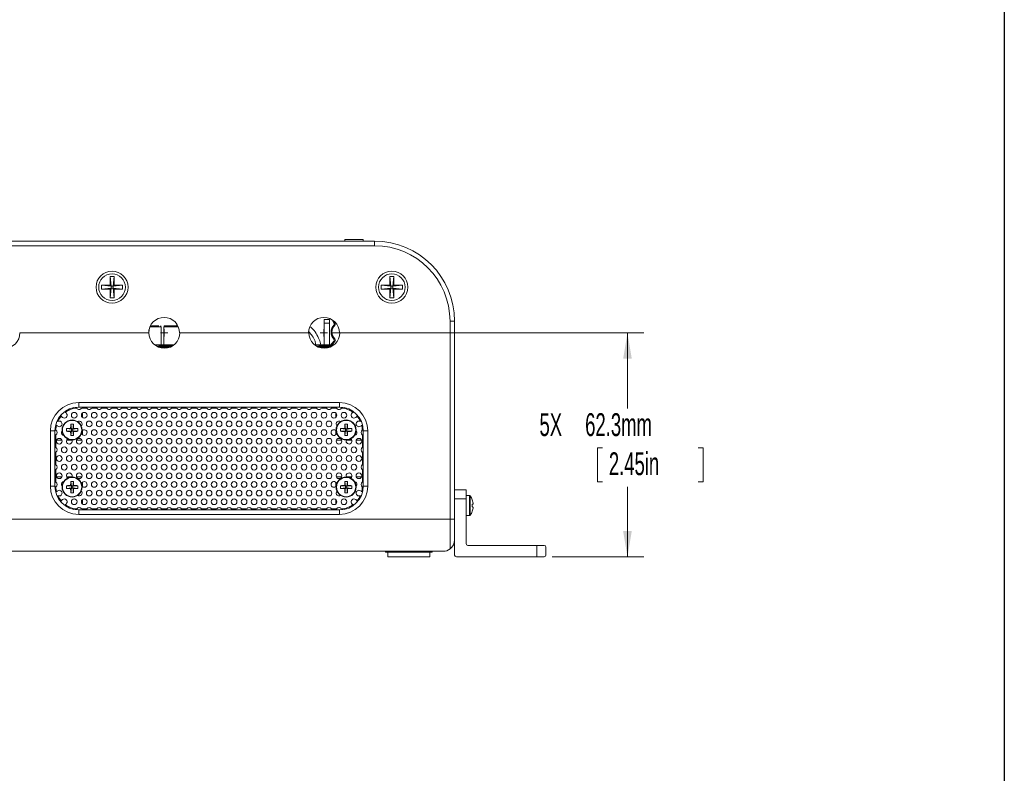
# Model space of a CAD drawing. Header units: millimetres. Extents: x 0 to 1727, y 0 to 1118.
# Tile 18 of 43: x 1311 to 1676, y 279 to 559. Entities that reach past the tile are written whole.
import ezdxf

# ---------------------------------------------------------------- set-up
doc = ezdxf.new("R2010")
doc.units = ezdxf.units.MM
doc.header["$LTSCALE"] = 2
doc.styles.add('SLDTEXTSTYLE0', font='TXT', dxfattribs={"width": 0.605})
doc.dimstyles.new('SLDDIMSTYLE0', dxfattribs={"dimtxt": 8.21862, "dimasz": 9.525, "dimexe": 0, "dimexo": 0.0625, "dimgap": 2.054655, "dimtad": 0, "dimtih": 1, "dimtoh": 1, "dimdec": 1, "dimlfac": 0.75, "dimrnd": 1e-09, "dimzin": 12, "dimdsep": 46, "dimtxsty": 'SLDTEXTSTYLE0', "dimsah": 1, "dimcen": 0.09, "dimadec": 0, "dimazin": 3, "dimtfac": 1, "dimtdec": 3, "dimtofl": 0, "dimtmove": 0, "dimatfit": 3, "dimfxl": 1, "dimfrac": 2, "dimtolj": 1, "dimtzin": 12, "dimarcsym": 0})

# ---------------------------------------------------------------- blocks, each defined once
blk = doc.blocks.new('_D_26')
at = {"color": 7, "linetype": 'Continuous', "lineweight": 0}
for p, q in [((1427.21, 442.69), (1542.77, 442.69)), ((1536.68, 442.69), (1536.68, 414.62)), ((1527.43, 400.12), (1525.55, 400.12)), ((1525.55, 400.12), (1525.55, 387.5)), ((1562.86, 400.12), (1564.74, 400.12)), ((1564.74, 400.12), (1564.74, 387.5)), ((1525.55, 387.5), (1527.43, 387.5)), ((1564.74, 387.5), (1562.86, 387.5)), ((1536.68, 359.65), (1536.68, 385.61)), ((1508.83, 359.65), (1542.77, 359.65))]:
    blk.add_line(p, q, dxfattribs=at)
for points in [[(1536.68, 442.69), (1535.09, 433.17), (1538.27, 433.17)], [(1536.68, 359.65), (1538.27, 369.18), (1535.09, 369.18)]]:
    blk.add_solid(points, dxfattribs=at)
at = {"color": 7, "linetype": 'Continuous', "lineweight": 0, "char_height": 8.467, "attachment_point": 1, "style": 'SLDTEXTSTYLE0'}
for s, insert in [('5X', (1504.07, 412.91, -12.89)), ('62.3mm', (1521, 412.91, -12.89)), ('2.45in', (1529.78, 398.41, -12.89))]:
    blk.add_mtext(s, dxfattribs=dict(at, insert=insert))
blk = doc.blocks.new('SW_CENTERMARKSYMBOL_13')
at = {"color": 0, "linetype": 'Continuous', "lineweight": 0}
for q in [(-1.35, 0), (0, 1.35), (0, -1.35), (1.35, 0)]:
    blk.add_line((0, 0), q, dxfattribs=at)
blk = doc.blocks.new('SW_CENTERMARKSYMBOL_14')
at = {"color": 0, "linetype": 'Continuous', "lineweight": 0}
for q in [(-1.35, 0), (0, 1.35), (0, -1.35), (1.35, 0)]:
    blk.add_line((0, 0), q, dxfattribs=at)

msp = doc.modelspace()

# ---------------------------------------------------------------- linework, layer by layer
at = {"color": 7, "linetype": 'Continuous', "lineweight": 30}
msp.add_line((1676.4, 1092.2), (1676.4, 25.4), dxfattribs=at)
at = {"color": 7, "linetype": 'Continuous', "lineweight": 15}
for p, q in [((1180.49, 476.7), (1442.96, 476.7)), ((1442.96, 475), (1180.49, 475)), ((1431.87, 477.29), (1431.87, 476.7)), ((1435.23, 477.29), (1431.87, 477.29)), ((1438.74, 477.29), (1435.23, 477.29)), ((1438.74, 476.7), (1438.74, 477.29)), ((1442.96, 476.7), (1442.96, 475)), ((1341.67, 460.36), (1344.87, 460.36)), ((1341.67, 458.9), (1341.67, 460.36)), ((1341.67, 460.36), (1345.23, 459.99)), ((1344.87, 463.56), (1346.32, 463.56)), ((1344.87, 460.36), (1344.87, 463.56)), ((1344.87, 463.56), (1345.23, 459.99)), ((1344.87, 460.36), (1345.23, 459.99)), ((1345.23, 459.99), (1345.96, 459.99)), ((1345.23, 459.26), (1345.23, 459.99)), ((1346.32, 463.56), (1345.96, 459.99)), ((1345.96, 459.99), (1346.32, 460.36)), ((1349.52, 460.36), (1345.96, 459.99)), ((1345.96, 459.99), (1345.96, 459.26)), ((1346.32, 463.56), (1346.32, 460.36)), ((1346.32, 460.36), (1349.52, 460.36)), ((1349.52, 460.36), (1349.52, 458.9)), ((1445.38, 460.36), (1448.58, 460.36)), ((1445.38, 458.9), (1445.38, 460.36)), ((1445.38, 460.36), (1448.95, 459.99)), ((1448.58, 463.56), (1450.04, 463.56)), ((1448.58, 460.36), (1448.58, 463.56)), ((1448.58, 463.56), (1448.95, 459.99)), ((1448.58, 460.36), (1448.95, 459.99)), ((1448.95, 459.99), (1449.67, 459.99)), ((1448.95, 459.26), (1448.95, 459.99)), ((1450.04, 463.56), (1449.67, 459.99)), ((1449.67, 459.99), (1450.04, 460.36)), ((1453.24, 460.36), (1449.67, 459.99)), ((1449.67, 459.99), (1449.67, 459.26)), ((1450.04, 463.56), (1450.04, 460.36)), ((1450.04, 460.36), (1453.24, 460.36)), ((1453.24, 460.36), (1453.24, 458.9)), ((1341.67, 458.9), (1345.23, 459.26)), ((1344.87, 458.9), (1341.67, 458.9)), ((1344.87, 455.7), (1345.23, 459.26)), ((1345.23, 459.26), (1344.87, 458.9)), ((1344.87, 455.7), (1344.87, 458.9)), ((1345.96, 459.26), (1345.23, 459.26)), ((1346.32, 458.9), (1345.96, 459.26)), ((1349.52, 458.9), (1345.96, 459.26)), ((1346.32, 455.7), (1345.96, 459.26)), ((1349.52, 458.9), (1346.32, 458.9)), ((1346.32, 458.9), (1346.32, 455.7)), ((1445.38, 458.9), (1448.95, 459.26)), ((1448.58, 458.9), (1445.38, 458.9)), ((1448.58, 455.7), (1448.95, 459.26)), ((1448.95, 459.26), (1448.58, 458.9)), ((1448.58, 455.7), (1448.58, 458.9)), ((1449.67, 459.26), (1448.95, 459.26)), ((1450.04, 458.9), (1449.67, 459.26)), ((1453.24, 458.9), (1449.67, 459.26)), ((1450.04, 455.7), (1449.67, 459.26)), ((1453.24, 458.9), (1450.04, 458.9)), ((1450.04, 458.9), (1450.04, 455.7)), ((1346.32, 455.7), (1344.87, 455.7)), ((1450.04, 455.7), (1448.58, 455.7)), ((1369.63, 445.91), (1369.63, 445.64)), ((1369.63, 445.64), (1369.63, 445.25)), ((1369.8, 445.64), (1369.63, 445.64)), ((1424.19, 447.62), (1426.19, 447.62)), ((1424.19, 446.29), (1424.19, 447.62)), ((1424.19, 438.29), (1424.19, 446.29)), ((1424.19, 446.29), (1426.19, 446.29)), ((1426.19, 446.29), (1426.19, 447.62)), ((1426.19, 438.29), (1426.19, 446.29)), ((1427.39, 447.04), (1427.61, 447.26)), ((1427.97, 446.03), (1427.39, 447.04)), ((1427.68, 447.21), (1428.25, 446.22)), ((1472.59, 447.06), (1470.9, 447.06)), ((1470.9, 442.69), (1470.9, 447.06)), ((1472.59, 447.06), (1472.59, 442.69)), ((1311.35, 442.69), (1359.17, 442.69)), ((1311.46, 442.69), (1359.28, 442.69)), ((1359.28, 443.77), (1359.28, 442.69)), ((1363.79, 444.98), (1359.65, 444.98)), ((1363.79, 438.29), (1363.79, 444.98)), ((1364.81, 444.98), (1364.81, 438.29)), ((1370.14, 444.98), (1364.81, 444.98)), ((1370.62, 442.69), (1418.44, 442.69)), ((1370.72, 442.69), (1418.54, 442.69)), ((1418.54, 443.77), (1418.54, 442.69)), ((1429.89, 442.69), (1470.9, 442.69)), ((1429.99, 442.69), (1470.9, 442.69)), ((1472.59, 442.69), (1470.9, 442.69)), ((1470.9, 373.67), (1470.9, 442.69)), ((1472.59, 442.69), (1472.59, 373.67)), ((1361.35, 438.29), (1361.52, 438.29)), ((1361.52, 438.29), (1363.12, 438.29)), ((1361.52, 438.29), (1361.52, 438.15)), ((1361.52, 438.29), (1361.95, 438.29)), ((1363.12, 438.29), (1368.65, 438.29)), ((1363.12, 438.29), (1363.12, 437.89)), ((1420.61, 438.29), (1420.79, 438.29)), ((1420.79, 438.29), (1422.39, 438.29)), ((1420.79, 438.29), (1420.79, 438.15)), ((1420.79, 438.29), (1421.22, 438.29)), ((1422.39, 438.29), (1427.92, 438.29)), ((1422.39, 438.29), (1422.39, 437.89)), ((1427.08, 438.8), (1428, 439.72)), ((1428.23, 439.48), (1427.32, 438.56)), ((1428, 440.19), (1427.91, 440.28)), ((1428.15, 440.51), (1428.23, 440.43)), ((1362.35, 437.73), (1363.12, 437.89)), ((1362.85, 437.39), (1363.12, 437.42)), ((1363.12, 437.89), (1363.12, 437.75)), ((1363.12, 437.89), (1368.1, 437.89)), ((1363.12, 437.75), (1363.12, 437.59)), ((1367.89, 437.75), (1363.12, 437.75)), ((1363.12, 437.59), (1367.58, 437.59)), ((1363.12, 437.42), (1367.22, 437.42)), ((1421.61, 437.73), (1422.39, 437.89)), ((1422.11, 437.39), (1422.39, 437.42)), ((1422.39, 437.89), (1422.39, 437.75)), ((1422.39, 437.89), (1427.37, 437.89)), ((1422.39, 437.75), (1422.39, 437.59)), ((1427.15, 437.75), (1422.39, 437.75)), ((1422.39, 437.59), (1426.85, 437.59)), ((1422.39, 437.42), (1426.49, 437.42)), ((1333.23, 416.85), (1429.92, 416.85)), ((1333.23, 416.85), (1333.23, 415.16)), ((1429.92, 416.85), (1429.92, 415.16)), ((1429.92, 415.16), (1333.23, 415.16)), ((1334.34, 414.82), (1336.21, 414.82)), ((1334.59, 415.16), (1334.59, 414.82)), ((1334.59, 412.95), (1334.59, 411.35)), ((1338.04, 414.82), (1339.92, 414.82)), ((1341.74, 414.82), (1343.62, 414.82)), ((1345.45, 414.82), (1347.33, 414.82)), ((1349.15, 414.82), (1351.03, 414.82)), ((1352.86, 414.82), (1354.74, 414.82)), ((1356.56, 414.82), (1358.44, 414.82)), ((1360.26, 414.82), (1362.14, 414.82)), ((1363.97, 414.82), (1365.85, 414.82)), ((1367.67, 414.82), (1369.55, 414.82)), ((1371.38, 414.82), (1373.26, 414.82)), ((1375.08, 414.82), (1376.96, 414.82)), ((1378.79, 414.82), (1380.66, 414.82)), ((1382.49, 414.82), (1384.37, 414.82)), ((1386.19, 414.82), (1388.07, 414.82)), ((1389.9, 414.82), (1391.78, 414.82)), ((1393.6, 414.82), (1395.48, 414.82)), ((1397.31, 414.82), (1399.19, 414.82)), ((1401.01, 414.82), (1402.89, 414.82)), ((1404.71, 414.82), (1406.59, 414.82)), ((1408.42, 414.82), (1410.3, 414.82)), ((1412.12, 414.82), (1414, 414.82)), ((1415.83, 414.82), (1417.71, 414.82)), ((1419.53, 414.82), (1421.41, 414.82)), ((1423.24, 414.82), (1425.11, 414.82)), ((1426.94, 414.82), (1428.82, 414.82)), ((1428.57, 414.82), (1428.57, 415.16)), ((1428.57, 411.35), (1428.57, 412.95)), ((1322.73, 385.87), (1322.73, 406.36)), ((1324.43, 406.36), (1322.73, 406.36)), ((1324.43, 406.36), (1324.43, 385.87)), ((1328.68, 407.2), (1330.51, 406.97)), ((1328.68, 406.19), (1330.51, 406.42)), ((1330.24, 407.23), (1330.51, 406.97)), ((1330.51, 406.42), (1330.24, 406.16)), ((1330.28, 408.8), (1330.51, 406.97)), ((1330.28, 404.59), (1330.51, 406.42)), ((1331.05, 406.97), (1330.51, 406.97)), ((1330.51, 406.42), (1330.51, 406.97)), ((1330.51, 406.42), (1331.05, 406.42)), ((1331.28, 408.8), (1331.05, 406.97)), ((1331.05, 406.97), (1331.31, 407.23)), ((1332.88, 407.2), (1331.05, 406.97)), ((1331.05, 406.97), (1331.05, 406.42)), ((1331.31, 406.16), (1331.05, 406.42)), ((1332.88, 406.19), (1331.05, 406.42)), ((1331.28, 404.59), (1331.05, 406.42)), ((1334.59, 406.54), (1334.59, 404.93)), ((1428.57, 404.93), (1428.57, 406.54)), ((1430.28, 407.2), (1432.11, 406.97)), ((1430.28, 406.19), (1432.11, 406.42)), ((1431.84, 407.23), (1432.11, 406.97)), ((1432.11, 406.42), (1431.84, 406.16)), ((1431.88, 408.8), (1432.11, 406.97)), ((1431.88, 404.59), (1432.11, 406.42)), ((1432.65, 406.97), (1432.11, 406.97)), ((1432.11, 406.42), (1432.11, 406.97)), ((1432.11, 406.42), (1432.65, 406.42)), ((1432.88, 408.8), (1432.65, 406.97)), ((1432.65, 406.97), (1432.91, 407.23)), ((1434.48, 407.2), (1432.65, 406.97)), ((1432.65, 406.97), (1432.65, 406.42)), ((1432.91, 406.16), (1432.65, 406.42)), ((1434.48, 406.19), (1432.65, 406.42)), ((1432.88, 404.59), (1432.65, 406.42)), ((1438.73, 385.87), (1438.73, 406.36)), ((1440.42, 406.36), (1438.73, 406.36)), ((1440.42, 406.36), (1440.42, 385.87)), ((1324.77, 402.88), (1324.43, 402.88)), ((1324.77, 400.19), (1324.77, 404.87)), ((1327.01, 402.88), (1325.02, 402.88)), ((1330.71, 402.88), (1328.72, 402.88)), ((1334.42, 402.88), (1332.43, 402.88)), ((1430.73, 402.88), (1428.74, 402.88)), ((1434.43, 402.88), (1432.44, 402.88)), ((1438.14, 402.88), (1436.14, 402.88)), ((1438.39, 404.87), (1438.39, 400.19)), ((1438.73, 402.88), (1438.39, 402.88)), ((1324.77, 393.77), (1324.77, 398.45)), ((1438.39, 398.45), (1438.39, 393.77)), ((1324.77, 387.36), (1324.77, 392.03)), ((1438.39, 392.03), (1438.39, 387.36)), ((1324.43, 389.34), (1324.77, 389.34)), ((1325.02, 389.34), (1327.01, 389.34)), ((1328.72, 389.34), (1330.71, 389.34)), ((1330.28, 387.63), (1330.51, 385.8)), ((1331.28, 387.63), (1331.05, 385.8)), ((1332.43, 389.34), (1334.42, 389.34)), ((1334.59, 387.29), (1334.59, 385.68)), ((1428.57, 385.68), (1428.57, 387.29)), ((1428.74, 389.34), (1430.73, 389.34)), ((1431.88, 387.63), (1432.11, 385.8)), ((1432.44, 389.34), (1434.43, 389.34)), ((1432.88, 387.63), (1432.65, 385.8)), ((1436.14, 389.34), (1438.14, 389.34)), ((1438.39, 389.34), (1438.73, 389.34)), ((1324.43, 385.87), (1322.73, 385.87)), ((1328.68, 386.03), (1330.51, 385.8)), ((1328.68, 385.03), (1330.51, 385.26)), ((1330.24, 386.06), (1330.51, 385.8)), ((1330.51, 385.26), (1330.24, 384.99)), ((1330.28, 383.43), (1330.51, 385.26)), ((1330.51, 385.26), (1330.51, 385.8)), ((1331.05, 385.8), (1330.51, 385.8)), ((1330.51, 385.26), (1331.05, 385.26)), ((1331.05, 385.8), (1331.31, 386.06)), ((1332.88, 386.03), (1331.05, 385.8)), ((1331.05, 385.8), (1331.05, 385.26)), ((1331.31, 384.99), (1331.05, 385.26)), ((1332.88, 385.03), (1331.05, 385.26)), ((1331.28, 383.43), (1331.05, 385.26)), ((1430.28, 386.03), (1432.11, 385.8)), ((1430.28, 385.03), (1432.11, 385.26)), ((1431.84, 386.06), (1432.11, 385.8)), ((1432.11, 385.26), (1431.84, 384.99)), ((1431.88, 383.43), (1432.11, 385.26)), ((1432.65, 385.8), (1432.11, 385.8)), ((1432.11, 385.26), (1432.11, 385.8)), ((1432.11, 385.26), (1432.65, 385.26)), ((1432.65, 385.8), (1432.91, 386.06)), ((1434.48, 386.03), (1432.65, 385.8)), ((1432.65, 385.8), (1432.65, 385.26)), ((1432.91, 384.99), (1432.65, 385.26)), ((1434.48, 385.03), (1432.65, 385.26)), ((1432.88, 383.43), (1432.65, 385.26)), ((1440.42, 385.87), (1438.73, 385.87)), ((1472.59, 384.55), (1476.83, 384.55)), ((1476.83, 384.55), (1476.83, 381.16)), ((1334.59, 380.88), (1334.59, 379.27)), ((1428.57, 379.27), (1428.57, 380.88)), ((1476.83, 381.16), (1472.59, 381.16)), ((1478.1, 382.36), (1476.83, 382.36)), ((1476.83, 381.16), (1476.83, 364.56)), ((1478.1, 382.36), (1478.1, 374.94)), ((1478.38, 382.22), (1478.38, 375.08)), ((1333.23, 377.06), (1429.92, 377.06)), ((1333.23, 377.06), (1333.23, 375.37)), ((1336.21, 377.4), (1334.34, 377.4)), ((1334.59, 377.4), (1334.59, 377.06)), ((1339.92, 377.4), (1338.04, 377.4)), ((1343.62, 377.4), (1341.74, 377.4)), ((1347.33, 377.4), (1345.45, 377.4)), ((1351.03, 377.4), (1349.15, 377.4)), ((1354.74, 377.4), (1352.86, 377.4)), ((1358.44, 377.4), (1356.56, 377.4)), ((1362.14, 377.4), (1360.26, 377.4)), ((1365.85, 377.4), (1363.97, 377.4)), ((1369.55, 377.4), (1367.67, 377.4)), ((1373.26, 377.4), (1371.38, 377.4)), ((1376.96, 377.4), (1375.08, 377.4)), ((1380.66, 377.4), (1378.79, 377.4)), ((1384.37, 377.4), (1382.49, 377.4)), ((1388.07, 377.4), (1386.19, 377.4)), ((1391.78, 377.4), (1389.9, 377.4)), ((1395.48, 377.4), (1393.6, 377.4)), ((1399.19, 377.4), (1397.31, 377.4)), ((1402.89, 377.4), (1401.01, 377.4)), ((1406.59, 377.4), (1404.71, 377.4)), ((1410.3, 377.4), (1408.42, 377.4)), ((1414, 377.4), (1412.12, 377.4)), ((1417.71, 377.4), (1415.83, 377.4)), ((1421.41, 377.4), (1419.53, 377.4)), ((1425.11, 377.4), (1423.24, 377.4)), ((1428.82, 377.4), (1426.94, 377.4)), ((1428.57, 377.06), (1428.57, 377.4)), ((1429.92, 377.06), (1429.92, 375.37)), ((1470.9, 373.67), (1152.55, 373.67)), ((1429.92, 375.37), (1333.23, 375.37)), ((1470.9, 373.67), (1472.59, 373.67)), ((1470.9, 362.57), (1470.9, 373.67)), ((1472.59, 373.67), (1472.59, 365.95)), ((1476.83, 374.94), (1478.1, 374.94)), ((1472.59, 360.33), (1472.59, 365.95)), ((1155.09, 361.72), (1468.36, 361.72)), ((1447.02, 361.72), (1447.02, 361.38)), ((1464.3, 361.38), (1464.3, 361.72)), ((1477.5, 363.89), (1503.07, 363.89)), ((1503.07, 359.65), (1503.07, 363.89)), ((1503.07, 363.89), (1505.78, 363.89)), ((1506.46, 363.21), (1506.46, 360.33)), ((1464.3, 361.38), (1447.02, 361.38)), ((1447.87, 361.38), (1447.87, 359.65)), ((1463.45, 359.65), (1447.87, 359.65)), ((1463.45, 359.65), (1463.45, 361.38)), ((1503.07, 359.65), (1473.27, 359.65)), ((1505.78, 359.65), (1503.07, 359.65))]:
    msp.add_line(p, q, dxfattribs=at)
at = {"color": 7, "linetype": 'Continuous', "lineweight": 15, "flags": 128}
for points in [[(1362.41, 437.59), (1362.74, 437.71), (1363.12, 437.75)], [(1421.67, 437.59), (1422.01, 437.71), (1422.39, 437.75)], [(1432.38, 402.53), (1432.46, 402.93), (1432.48, 402.99)], [(1432.48, 389.23), (1432.46, 389.29), (1432.38, 389.7)], [(1479.14, 380.75), (1479.15, 380.76), (1479.15, 380.76), (1479.15, 380.77), (1479.16, 380.77)], [(1479.49, 379.19), (1479.47, 379.19), (1479.44, 379.18), (1479.41, 379.18), (1479.37, 379.18), (1479.32, 379.17), (1479.26, 379.17), (1479.2, 379.16), (1479.14, 379.15)], [(1479.14, 378.15), (1479.2, 378.14), (1479.26, 378.14), (1479.32, 378.13), (1479.37, 378.13), (1479.41, 378.12), (1479.44, 378.12), (1479.47, 378.12), (1479.49, 378.12)], [(1479.16, 376.54), (1479.15, 376.54), (1479.15, 376.54), (1479.15, 376.55), (1479.14, 376.55)]]:
    msp.add_lwpolyline(points, dxfattribs=at)
at = {"color": 7, "linetype": 'Continuous', "lineweight": 15}
for centre, radius in [((1345.59, 459.63), 5.92), ((1345.59, 459.63), 4.94), ((1449.31, 459.63), 5.92), ((1449.31, 459.63), 4.94), ((1331.57, 412.15), 1.06), ((1335.27, 412.15), 1.06), ((1338.98, 412.15), 1.06), ((1342.68, 412.15), 1.06), ((1346.39, 412.15), 1.06), ((1350.09, 412.15), 1.06), ((1353.8, 412.15), 1.06), ((1357.5, 412.15), 1.06), ((1361.2, 412.15), 1.06), ((1364.91, 412.15), 1.06), ((1368.61, 412.15), 1.06), ((1372.32, 412.15), 1.06), ((1376.02, 412.15), 1.06), ((1379.72, 412.15), 1.06), ((1383.43, 412.15), 1.06), ((1387.13, 412.15), 1.06), ((1390.84, 412.15), 1.06), ((1394.54, 412.15), 1.06), ((1398.25, 412.15), 1.06), ((1401.95, 412.15), 1.06), ((1405.65, 412.15), 1.06), ((1409.36, 412.15), 1.06), ((1413.06, 412.15), 1.06), ((1416.77, 412.15), 1.06), ((1420.47, 412.15), 1.06), ((1424.17, 412.15), 1.06), ((1427.88, 412.15), 1.06), ((1431.58, 412.15), 1.06), ((1330.78, 406.69), 3.71), ((1330.78, 406.69), 3.57), ((1337.13, 408.94), 1.06), ((1340.83, 408.94), 1.06), ((1344.54, 408.94), 1.06), ((1348.24, 408.94), 1.06), ((1351.94, 408.94), 1.06), ((1355.65, 408.94), 1.06), ((1359.35, 408.94), 1.06), ((1363.06, 408.94), 1.06), ((1366.76, 408.94), 1.06), ((1370.46, 408.94), 1.06), ((1374.17, 408.94), 1.06), ((1377.87, 408.94), 1.06), ((1381.58, 408.94), 1.06), ((1385.28, 408.94), 1.06), ((1388.99, 408.94), 1.06), ((1392.69, 408.94), 1.06), ((1396.39, 408.94), 1.06), ((1400.1, 408.94), 1.06), ((1403.8, 408.94), 1.06), ((1407.51, 408.94), 1.06), ((1411.21, 408.94), 1.06), ((1414.91, 408.94), 1.06), ((1418.62, 408.94), 1.06), ((1422.32, 408.94), 1.06), ((1426.03, 408.94), 1.06), ((1432.38, 406.69), 3.71), ((1432.38, 406.69), 3.57), ((1338.98, 405.73), 1.06), ((1342.68, 405.73), 1.06), ((1346.39, 405.73), 1.06), ((1350.09, 405.73), 1.06), ((1353.8, 405.73), 1.06), ((1357.5, 405.73), 1.06), ((1361.2, 405.73), 1.06), ((1364.91, 405.73), 1.06), ((1368.61, 405.73), 1.06), ((1372.32, 405.73), 1.06), ((1376.02, 405.73), 1.06), ((1379.72, 405.73), 1.06), ((1383.43, 405.73), 1.06), ((1387.13, 405.73), 1.06), ((1390.84, 405.73), 1.06), ((1394.54, 405.73), 1.06), ((1398.25, 405.73), 1.06), ((1401.95, 405.73), 1.06), ((1405.65, 405.73), 1.06), ((1409.36, 405.73), 1.06), ((1413.06, 405.73), 1.06), ((1416.77, 405.73), 1.06), ((1420.47, 405.73), 1.06), ((1424.17, 405.73), 1.06), ((1326.01, 402.53), 1.06), ((1333.42, 402.53), 1.06), ((1337.13, 402.53), 1.06), ((1340.83, 402.53), 1.06), ((1344.54, 402.53), 1.06), ((1348.24, 402.53), 1.06), ((1351.94, 402.53), 1.06), ((1355.65, 402.53), 1.06), ((1359.35, 402.53), 1.06), ((1363.06, 402.53), 1.06), ((1366.76, 402.53), 1.06), ((1370.46, 402.53), 1.06), ((1374.17, 402.53), 1.06), ((1377.87, 402.53), 1.06), ((1381.58, 402.53), 1.06), ((1385.28, 402.53), 1.06), ((1388.99, 402.53), 1.06), ((1392.69, 402.53), 1.06), ((1396.39, 402.53), 1.06), ((1400.1, 402.53), 1.06), ((1403.8, 402.53), 1.06), ((1407.51, 402.53), 1.06), ((1411.21, 402.53), 1.06), ((1414.91, 402.53), 1.06), ((1418.62, 402.53), 1.06), ((1422.32, 402.53), 1.06), ((1426.03, 402.53), 1.06), ((1429.73, 402.53), 1.06), ((1437.14, 402.53), 1.06), ((1327.87, 399.32), 1.06), ((1331.57, 399.32), 1.06), ((1335.27, 399.32), 1.06), ((1338.98, 399.32), 1.06), ((1342.68, 399.32), 1.06), ((1346.39, 399.32), 1.06), ((1350.09, 399.32), 1.06), ((1353.8, 399.32), 1.06), ((1357.5, 399.32), 1.06), ((1361.2, 399.32), 1.06), ((1364.91, 399.32), 1.06), ((1368.61, 399.32), 1.06), ((1372.32, 399.32), 1.06), ((1376.02, 399.32), 1.06), ((1379.72, 399.32), 1.06), ((1383.43, 399.32), 1.06), ((1387.13, 399.32), 1.06), ((1390.84, 399.32), 1.06), ((1394.54, 399.32), 1.06), ((1398.25, 399.32), 1.06), ((1401.95, 399.32), 1.06), ((1405.65, 399.32), 1.06), ((1409.36, 399.32), 1.06), ((1413.06, 399.32), 1.06), ((1416.77, 399.32), 1.06), ((1420.47, 399.32), 1.06), ((1424.17, 399.32), 1.06), ((1427.88, 399.32), 1.06), ((1431.58, 399.32), 1.06), ((1435.29, 399.32), 1.06), ((1326.01, 396.11), 1.06), ((1329.72, 396.11), 1.06), ((1333.42, 396.11), 1.06), ((1337.13, 396.11), 1.06), ((1340.83, 396.11), 1.06), ((1344.54, 396.11), 1.06), ((1348.24, 396.11), 1.06), ((1351.94, 396.11), 1.06), ((1355.65, 396.11), 1.06), ((1359.35, 396.11), 1.06), ((1363.06, 396.11), 1.06), ((1366.76, 396.11), 1.06), ((1370.46, 396.11), 1.06), ((1374.17, 396.11), 1.06), ((1377.87, 396.11), 1.06), ((1381.58, 396.11), 1.06), ((1385.28, 396.11), 1.06), ((1388.99, 396.11), 1.06), ((1392.69, 396.11), 1.06), ((1396.39, 396.11), 1.06), ((1400.1, 396.11), 1.06), ((1403.8, 396.11), 1.06), ((1407.51, 396.11), 1.06), ((1411.21, 396.11), 1.06), ((1414.91, 396.11), 1.06), ((1418.62, 396.11), 1.06), ((1422.32, 396.11), 1.06), ((1426.03, 396.11), 1.06), ((1429.73, 396.11), 1.06), ((1433.44, 396.11), 1.06), ((1437.14, 396.11), 1.06), ((1326.01, 389.7), 1.06), ((1327.87, 392.9), 1.06), ((1331.57, 392.9), 1.06), ((1333.42, 389.7), 1.06), ((1335.27, 392.9), 1.06), ((1337.13, 389.7), 1.06), ((1338.98, 392.9), 1.06), ((1340.83, 389.7), 1.06), ((1342.68, 392.9), 1.06), ((1344.54, 389.7), 1.06), ((1346.39, 392.9), 1.06), ((1348.24, 389.7), 1.06), ((1350.09, 392.9), 1.06), ((1351.94, 389.7), 1.06), ((1353.8, 392.9), 1.06), ((1355.65, 389.7), 1.06), ((1357.5, 392.9), 1.06), ((1359.35, 389.7), 1.06), ((1361.2, 392.9), 1.06), ((1363.06, 389.7), 1.06), ((1364.91, 392.9), 1.06), ((1366.76, 389.7), 1.06), ((1368.61, 392.9), 1.06), ((1370.46, 389.7), 1.06), ((1372.32, 392.9), 1.06), ((1374.17, 389.7), 1.06), ((1376.02, 392.9), 1.06), ((1377.87, 389.7), 1.06), ((1379.72, 392.9), 1.06), ((1381.58, 389.7), 1.06), ((1383.43, 392.9), 1.06), ((1385.28, 389.7), 1.06), ((1387.13, 392.9), 1.06), ((1388.99, 389.7), 1.06), ((1390.84, 392.9), 1.06), ((1392.69, 389.7), 1.06), ((1394.54, 392.9), 1.06), ((1396.39, 389.7), 1.06), ((1398.25, 392.9), 1.06), ((1400.1, 389.7), 1.06), ((1401.95, 392.9), 1.06), ((1403.8, 389.7), 1.06), ((1405.65, 392.9), 1.06), ((1407.51, 389.7), 1.06), ((1409.36, 392.9), 1.06), ((1411.21, 389.7), 1.06), ((1413.06, 392.9), 1.06), ((1414.91, 389.7), 1.06), ((1416.77, 392.9), 1.06), ((1418.62, 389.7), 1.06), ((1420.47, 392.9), 1.06), ((1422.32, 389.7), 1.06), ((1424.17, 392.9), 1.06), ((1426.03, 389.7), 1.06), ((1427.88, 392.9), 1.06), ((1429.73, 389.7), 1.06), ((1431.58, 392.9), 1.06), ((1435.29, 392.9), 1.06), ((1437.14, 389.7), 1.06), ((1330.78, 385.53), 3.71), ((1330.78, 385.53), 3.57), ((1338.98, 386.49), 1.06), ((1342.68, 386.49), 1.06), ((1346.39, 386.49), 1.06), ((1350.09, 386.49), 1.06), ((1353.8, 386.49), 1.06), ((1357.5, 386.49), 1.06), ((1361.2, 386.49), 1.06), ((1364.91, 386.49), 1.06), ((1368.61, 386.49), 1.06), ((1372.32, 386.49), 1.06), ((1376.02, 386.49), 1.06), ((1379.72, 386.49), 1.06), ((1383.43, 386.49), 1.06), ((1387.13, 386.49), 1.06), ((1390.84, 386.49), 1.06), ((1394.54, 386.49), 1.06), ((1398.25, 386.49), 1.06), ((1401.95, 386.49), 1.06), ((1405.65, 386.49), 1.06), ((1409.36, 386.49), 1.06), ((1413.06, 386.49), 1.06), ((1416.77, 386.49), 1.06), ((1420.47, 386.49), 1.06), ((1424.17, 386.49), 1.06), ((1432.38, 385.53), 3.71), ((1432.38, 385.53), 3.57), ((1337.13, 383.28), 1.06), ((1340.83, 383.28), 1.06), ((1344.54, 383.28), 1.06), ((1348.24, 383.28), 1.06), ((1351.94, 383.28), 1.06), ((1355.65, 383.28), 1.06), ((1359.35, 383.28), 1.06), ((1363.06, 383.28), 1.06), ((1366.76, 383.28), 1.06), ((1370.46, 383.28), 1.06), ((1374.17, 383.28), 1.06), ((1377.87, 383.28), 1.06), ((1381.58, 383.28), 1.06), ((1385.28, 383.28), 1.06), ((1388.99, 383.28), 1.06), ((1392.69, 383.28), 1.06), ((1396.39, 383.28), 1.06), ((1400.1, 383.28), 1.06), ((1403.8, 383.28), 1.06), ((1407.51, 383.28), 1.06), ((1411.21, 383.28), 1.06), ((1414.91, 383.28), 1.06), ((1418.62, 383.28), 1.06), ((1422.32, 383.28), 1.06), ((1426.03, 383.28), 1.06), ((1331.57, 380.07), 1.06), ((1335.27, 380.07), 1.06), ((1338.98, 380.07), 1.06), ((1342.68, 380.07), 1.06), ((1346.39, 380.07), 1.06), ((1350.09, 380.07), 1.06), ((1353.8, 380.07), 1.06), ((1357.5, 380.07), 1.06), ((1361.2, 380.07), 1.06), ((1364.91, 380.07), 1.06), ((1368.61, 380.07), 1.06), ((1372.32, 380.07), 1.06), ((1376.02, 380.07), 1.06), ((1379.72, 380.07), 1.06), ((1383.43, 380.07), 1.06), ((1387.13, 380.07), 1.06), ((1390.84, 380.07), 1.06), ((1394.54, 380.07), 1.06), ((1398.25, 380.07), 1.06), ((1401.95, 380.07), 1.06), ((1405.65, 380.07), 1.06), ((1409.36, 380.07), 1.06), ((1413.06, 380.07), 1.06), ((1416.77, 380.07), 1.06), ((1420.47, 380.07), 1.06), ((1424.17, 380.07), 1.06), ((1427.88, 380.07), 1.06), ((1431.58, 380.07), 1.06)]:
    msp.add_circle(centre, radius, dxfattribs=at)
for centre, radius, start, end in [((1442.96, 447.06), 29.63, 0, 90), ((1442.96, 447.06), 27.94, 0, 90), ((1364.9, 442.69), 5.72, 0, 180), ((1424.16, 442.69), 5.72, 0, 180), ((1430.59, 442.95), 3.79, 135, 225), ((1430.6, 442.96), 3.47, 135, 225), ((1427.68, 445.87), 0.333, 315, 30), ((1427.68, 445.88), 0.667, 315, 30), ((1305.73, 442.69), 5.72, 180, 0), ((1365, 442.69), 5.72, 180, 0), ((1363.52, 444.98), 0.267, 0, 90), ((1365.07, 444.98), 0.267, 90, 180), ((1424.27, 442.69), 5.72, 180, 0), ((1428.26, 437.62), 1.67, 135, 156.4218), ((1428.26, 437.62), 1.33, 135, 150), ((1427.76, 439.95), 0.333, 315, 45), ((1427.76, 439.95), 0.667, 315, 45), ((1333.23, 406.36), 10.5, 90, 180), ((1429.92, 406.36), 10.5, 0, 90), ((1333.23, 406.36), 8.81, 90, 180), ((1327.87, 412.15), 1.06, 193.4506, 72.1458), ((1333.23, 406.36), 8.47, 94.7706, 126.543), ((1333.42, 415.36), 1.06, 212.2929, 329.5668), ((1337.13, 415.36), 1.06, 210.4332, 329.5668), ((1340.83, 415.36), 1.06, 210.4332, 329.5668), ((1344.54, 415.36), 1.06, 210.4332, 329.5668), ((1348.24, 415.36), 1.06, 210.4332, 329.5668), ((1351.94, 415.36), 1.06, 210.4332, 329.5668), ((1355.65, 415.36), 1.06, 210.4332, 329.5668), ((1359.35, 415.36), 1.06, 210.4332, 329.5668), ((1363.06, 415.36), 1.06, 210.4332, 329.5668), ((1366.76, 415.36), 1.06, 210.4332, 329.5668), ((1370.46, 415.36), 1.06, 210.4332, 329.5668), ((1374.17, 415.36), 1.06, 210.4332, 329.5668), ((1377.87, 415.36), 1.06, 210.4332, 329.5668), ((1381.58, 415.36), 1.06, 210.4332, 329.5668), ((1385.28, 415.36), 1.06, 210.4332, 329.5668), ((1388.99, 415.36), 1.06, 210.4332, 329.5668), ((1392.69, 415.36), 1.06, 210.4332, 329.5668), ((1396.39, 415.36), 1.06, 210.4332, 329.5668), ((1400.1, 415.36), 1.06, 210.4332, 329.5668), ((1403.8, 415.36), 1.06, 210.4332, 329.5668), ((1407.51, 415.36), 1.06, 210.4332, 329.5668), ((1411.21, 415.36), 1.06, 210.4332, 329.5668), ((1414.91, 415.36), 1.06, 210.4332, 329.5668), ((1418.62, 415.36), 1.06, 210.4332, 329.5668), ((1422.32, 415.36), 1.06, 210.4332, 329.5668), ((1426.03, 415.36), 1.06, 210.4332, 329.5668), ((1429.73, 415.36), 1.06, 210.4332, 327.7071), ((1429.92, 406.36), 8.81, 0, 90), ((1429.92, 406.36), 8.47, 53.457, 85.2294), ((1435.29, 412.15), 1.06, 107.8542, 346.5494), ((1326.01, 408.94), 1.06, 203.7685, 116.7952), ((1333.23, 406.36), 8.47, 139.0535, 155.347), ((1333.42, 408.94), 1.06, 314.8589, 125.8531), ((1429.73, 408.94), 1.06, 54.1469, 180), ((1429.73, 408.94), 1.06, 180, 225.1411), ((1437.14, 408.94), 1.06, 63.2048, 336.2315), ((1429.92, 406.36), 8.47, 24.653, 40.9465), ((1333.23, 406.36), 8.47, 165.2167, 178.3342), ((1324.16, 405.73), 1.06, 304.7502, 55.0137), ((1327.87, 405.73), 1.06, 138.2225, 258.2745), ((1337.84, 406.69), 9.18, 176.8679, 183.1321), ((1330.72, 351.54), 55.69, 90.4925, 92.1027), ((1330.72, 461.85), 55.69, 267.8973, 269.5075), ((1385.93, 406.75), 55.69, 177.8972, 179.5076), ((1385.93, 406.64), 55.69, 180.4924, 182.1028), ((1330.78, 399.63), 9.18, 86.8678, 93.1322), ((1275.58, 406.75), 55.73, 0.4931, 2.1022), ((1275.58, 406.64), 55.73, 357.8978, 359.5069), ((1330.84, 351.54), 55.69, 87.8973, 89.5075), ((1330.84, 461.85), 55.69, 270.4925, 272.1027), ((1323.71, 406.69), 9.18, 356.8679, 3.1321), ((1335.27, 405.73), 1.06, 196.8876, 139.0256), ((1427.88, 405.73), 1.06, 40.9744, 180), ((1427.88, 405.73), 1.06, 180, 343.1124), ((1439.44, 406.69), 9.18, 176.8679, 183.1321), ((1432.32, 351.54), 55.69, 90.4924, 92.1027), ((1432.32, 461.85), 55.69, 267.8973, 269.5075), ((1487.54, 406.75), 55.7, 177.8974, 179.5075), ((1487.54, 406.64), 55.7, 180.4925, 182.1026), ((1432.38, 399.63), 9.18, 86.8678, 93.1322), ((1377.23, 406.75), 55.69, 0.4924, 2.1027), ((1377.23, 406.64), 55.69, 357.8973, 359.5076), ((1432.44, 351.54), 55.69, 87.8973, 89.5076), ((1432.44, 461.85), 55.69, 270.4924, 272.1027), ((1425.31, 406.69), 9.18, 356.8677, 3.1323), ((1435.29, 405.73), 1.06, 281.7255, 41.7775), ((1438.99, 405.73), 1.06, 124.9863, 235.2498), ((1429.92, 406.36), 8.47, 1.6658, 14.7833), ((1329.72, 402.53), 1.06, 125.7016, 180), ((1329.72, 402.53), 1.06, 180, 25.8006), ((1330.78, 413.76), 9.18, 266.8677, 273.1323), ((1432.38, 413.76), 9.18, 266.8677, 273.1323), ((1433.44, 402.53), 1.06, 180, 54.2984), ((1324.16, 399.32), 1.06, 304.7502, 55.2498), ((1438.99, 399.32), 1.06, 124.7502, 235.2498), ((1324.16, 392.9), 1.06, 304.7502, 55.2498), ((1329.72, 389.7), 1.06, 334.1994, 180), ((1433.44, 389.7), 1.06, 305.7016, 180), ((1438.99, 392.9), 1.06, 124.7502, 235.2498), ((1324.16, 386.49), 1.06, 304.9863, 55.2498), ((1327.87, 386.49), 1.06, 101.7255, 221.7775), ((1329.72, 389.7), 1.06, 180, 234.2984), ((1385.93, 385.59), 55.69, 177.8972, 179.5076), ((1330.78, 378.46), 9.18, 86.8677, 93.1323), ((1275.58, 385.59), 55.73, 0.4931, 2.1022), ((1335.27, 386.49), 1.06, 220.9744, 163.1124), ((1427.88, 386.49), 1.06, 16.8876, 180), ((1487.54, 385.59), 55.7, 177.8974, 179.5075), ((1432.38, 378.46), 9.18, 86.8677, 93.1323), ((1377.23, 385.59), 55.69, 0.4924, 2.1027), ((1435.29, 386.49), 1.06, 318.2225, 78.2745), ((1438.99, 386.49), 1.06, 124.7502, 235.0137), ((1333.23, 385.87), 10.5, 180, 270), ((1333.23, 385.87), 8.81, 180, 270), ((1333.23, 385.87), 8.47, 181.6658, 194.7833), ((1326.01, 383.28), 1.06, 243.2048, 156.2315), ((1337.84, 385.53), 9.18, 176.8679, 183.1321), ((1330.72, 330.39), 55.68, 90.4922, 92.1029), ((1330.72, 440.68), 55.69, 267.8972, 269.5075), ((1385.93, 385.47), 55.69, 180.4924, 182.1028), ((1330.78, 392.59), 9.18, 266.8677, 273.1323), ((1275.58, 385.47), 55.73, 357.8978, 359.5069), ((1330.84, 330.39), 55.68, 87.8971, 89.5078), ((1330.84, 440.68), 55.69, 270.4925, 272.1028), ((1333.42, 383.28), 1.06, 234.1469, 45.1411), ((1323.71, 385.53), 9.18, 356.8679, 3.1321), ((1427.88, 386.49), 1.06, 180, 319.0256), ((1429.73, 383.28), 1.06, 134.8589, 180), ((1429.92, 385.87), 10.5, 270, 0), ((1429.92, 385.87), 8.81, 270, 0), ((1439.44, 385.53), 9.18, 176.8679, 183.1321), ((1432.32, 330.39), 55.68, 90.4922, 92.1029), ((1432.32, 440.68), 55.69, 267.8972, 269.5075), ((1487.54, 385.47), 55.7, 180.4925, 182.1026), ((1432.38, 392.59), 9.18, 266.8677, 273.1323), ((1377.23, 385.47), 55.69, 357.8973, 359.5076), ((1432.44, 330.39), 55.68, 87.8971, 89.5078), ((1432.44, 440.68), 55.69, 270.4925, 272.1028), ((1425.31, 385.53), 9.18, 356.8677, 3.1323), ((1437.14, 383.28), 1.06, 23.7685, 296.7952), ((1429.92, 385.87), 8.47, 345.2167, 358.3342), ((1333.23, 385.87), 8.47, 204.653, 220.9465), ((1327.87, 380.07), 1.06, 287.8542, 166.5494), ((1429.73, 383.28), 1.06, 180, 305.8531), ((1435.29, 380.07), 1.06, 13.4506, 252.1458), ((1429.92, 385.87), 8.47, 319.0535, 335.347), ((1478.1, 382.02), 0.339, 36.0196, 90), ((1473.47, 378.65), 6.07, 20.4005, 36.0196), ((1473.42, 378.65), 6.09, 5.0497, 20.1666), ((1333.23, 385.87), 8.47, 233.457, 265.2294), ((1333.42, 376.86), 1.06, 30.4332, 147.7071), ((1337.13, 376.86), 1.06, 30.4332, 149.5668), ((1340.83, 376.86), 1.06, 30.4332, 149.5668), ((1344.54, 376.86), 1.06, 30.4332, 149.5668), ((1348.24, 376.86), 1.06, 30.4332, 149.5668), ((1351.94, 376.86), 1.06, 30.4332, 149.5668), ((1355.65, 376.86), 1.06, 30.4332, 149.5668), ((1359.35, 376.86), 1.06, 30.4332, 149.5668), ((1363.06, 376.86), 1.06, 30.4332, 149.5668), ((1366.76, 376.86), 1.06, 30.4332, 149.5668), ((1370.46, 376.86), 1.06, 30.4332, 149.5668), ((1374.17, 376.86), 1.06, 30.4332, 149.5668), ((1377.87, 376.86), 1.06, 30.4332, 149.5668), ((1381.58, 376.86), 1.06, 30.4332, 149.5668), ((1385.28, 376.86), 1.06, 30.4332, 149.5668), ((1388.99, 376.86), 1.06, 30.4332, 149.5668), ((1392.69, 376.86), 1.06, 30.4332, 149.5668), ((1396.39, 376.86), 1.06, 30.4332, 149.5668), ((1400.1, 376.86), 1.06, 30.4332, 149.5668), ((1403.8, 376.86), 1.06, 30.4332, 149.5668), ((1407.51, 376.86), 1.06, 30.4332, 149.5668), ((1411.21, 376.86), 1.06, 30.4332, 149.5668), ((1414.91, 376.86), 1.06, 30.4332, 149.5668), ((1418.62, 376.86), 1.06, 30.4332, 149.5668), ((1422.32, 376.86), 1.06, 30.4332, 149.5668), ((1426.03, 376.86), 1.06, 30.4332, 149.5668), ((1429.73, 376.86), 1.06, 32.2929, 149.5668), ((1429.92, 385.87), 8.47, 274.7706, 306.543), ((1473.47, 378.65), 6.07, 323.9804, 339.5995), ((1471.77, 378.65), 7.38, 356.1037, 3.8963), ((1473.42, 378.65), 6.09, 339.8334, 354.9503), ((1478.1, 375.28), 0.339, 270, 323.9804), ((1468.36, 365.95), 4.23, 306.8699, 0), ((1468.36, 365.95), 4.23, 270, 306.8699), ((1477.5, 364.56), 0.677, 180, 270), ((1505.78, 363.21), 0.677, 0, 90), ((1473.27, 360.33), 0.677, 180, 270), ((1505.78, 360.33), 0.677, 270, 0)]:
    msp.add_arc(centre, radius, start, end, dxfattribs=at)
for points, knots in [([(1359.89, 445.25), (1359.92, 445.25), (1360.6, 445.25), (1361.78, 445.25), (1362.53, 445.25), (1362.9, 445.25)], [0, 0, 0, 0, 0.027099, 0.513549, 1, 1, 1, 1]), ([(1365.07, 445.25), (1365.13, 445.25), (1365.24, 445.25), (1366.31, 445.25), (1367.86, 445.25), (1369.2, 445.25), (1369.89, 445.25), (1369.95, 445.25)], [0, 0, 0, 0, 0.2444306, 0.4888616, 0.7332929, 0.9777232, 1, 1, 1, 1]), ([(1421.09, 438.29), (1421.03, 438.72), (1420.86, 439.89), (1419.91, 441.54), (1418.98, 442.61), (1418.54, 443.12)], [0, 0, 0, 0, 0.235822, 0.63505, 1, 1, 1, 1]), ([(1419, 444.98), (1419.2, 444.83), (1420.09, 444.14), (1421.28, 442.52), (1422.44, 440.41), (1422.81, 438.93), (1422.97, 438.29)], [0, 0, 0, 0, 0.095991, 0.425984, 0.749119, 1, 1, 1, 1]), ([(1363.12, 437.59), (1363, 437.58), (1362.85, 437.58), (1362.72, 437.53), (1362.69, 437.52)], [0, 0, 0, 0, 0.779883, 1, 1, 1, 1]), ([(1422.39, 437.59), (1422.27, 437.58), (1422.12, 437.58), (1421.98, 437.53), (1421.95, 437.52)], [0, 0, 0, 0, 0.7798798, 1, 1, 1, 1])]:
    msp.add_open_spline(points, degree=3, knots=knots, dxfattribs=at)

# ---------------------------------------------------------------- block references
at = {"color": 7, "linetype": 'Continuous', "lineweight": 0}
for name, p in [('SW_CENTERMARKSYMBOL_13', (1364.9, 442.69)), ('SW_CENTERMARKSYMBOL_14', (1424.16, 442.69))]:
    msp.add_blockref(name, p, dxfattribs=at)

# ---------------------------------------------------------------- dimensions: what is measured, and where the dimension line sits
dim = msp.add_linear_dim(base=(1536.68, 359.65), p1=(1424.16, 442.69), p2=(1505.78, 359.65), angle=90, text='5X <>', dimstyle='SLDDIMSTYLE0', dxfattribs=at)
dim.commit()
dim.dimension.update_dxf_attribs({"geometry": '_D_26', "text_midpoint": (1536.68, 400.12), "dimtype": 160})

doc.saveas('drawing.dxf')
